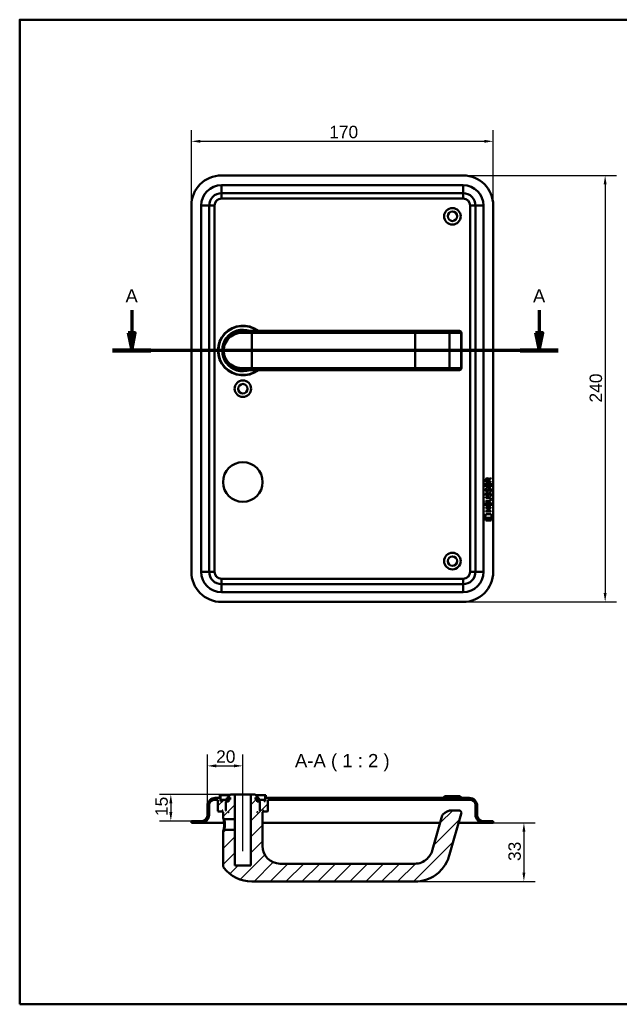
# Model space of a CAD drawing. Header units: millimetres. Extents: x 20 to 833, y 20 to 574.
# Tile 1 of 8: x 20 to 358, y 20 to 574. Entities that reach past the tile are written whole.
import ezdxf

# ---------------------------------------------------------------- set-up
doc = ezdxf.new("R2010")
doc.units = ezdxf.units.MM
doc.header["$LTSCALE"] = 2
for name, color, linetype, lineweight in [('Bemaßungen(DIN)', 7, 'Continuous', 25), ('Mittellinie(DIN)', 7, 'Continuous', 25), ('Schnittansichtslinien(DIN)', 7, 'Continuous', 70), ('Sichtbare Kanten(DIN)', 7, 'Continuous', 50), ('Sichtbare tangentiale Kanten(DIN)', 7, 'Continuous', 50), ('Skizziergeometrie(DIN)', 7, 'Continuous', 50), ('Symbole(DIN)', 7, 'Continuous', 25)]:
    doc.layers.add(name, color=color, linetype=linetype, lineweight=lineweight)
doc.layers.add('Schraffur', color=179, linetype='Continuous', lineweight=9, true_color=0x1e1e47)
doc.styles.add('Aktuell-DINGroßer Text', font='arial.ttf')
doc.styles.add('STANDARD-DIN~0', font='arial.ttf')
doc.dimstyles.new('CAD-LAN', dxfattribs={"dimscale": 2, "dimtxt": 3.5, "dimasz": 2.5, "dimexe": 3.175, "dimexo": 0, "dimgap": 0.8, "dimtad": 1, "dimrnd": 1e-08, "dimtxsty": 'STANDARD-DIN~0', "dimcen": 0.09, "dimdle": 10, "dimclrd": 250, "dimclre": 250, "dimclrt": 250, "dimadec": 0, "dimazin": 2, "dimtfac": 1, "dimtmove": 0, "dimatfit": 3, "dimfxl": 1, "dimtolj": 1, "dimtzin": 0, "dimlwd": 25, "dimlwe": 25, "dimarcsym": 0})

# ---------------------------------------------------------------- blocks, each defined once
blk = doc.blocks.new('Ränder Standardrahmen')
at = {"layer": 'Skizziergeometrie(DIN)', "flags": 128}
blk.add_lwpolyline([(10, 10), (10, 287), (410, 287), (410, 10), (10, 10)], dxfattribs=at)
blk = doc.blocks.new('*D22')
at = {"layer": 'Bemaßungen(DIN)', "color": 250, "linetype": 'Continuous', "lineweight": 25, "true_color": 0x3f3f3f, "transparency": 16777216}
for p, q in [((116.67, 469.38), (116.67, 511.92)), ((286.67, 469.38), (286.67, 511.92)), ((121.67, 505.57), (281.67, 505.57))]:
    blk.add_line(p, q, dxfattribs=at)
at = {"layer": 'Bemaßungen(DIN)', "color": 250, "linetype": 'Continuous', "true_color": 0x3f3f3f, "transparency": 16777216}
for points in [[(121.67, 506.4), (121.67, 504.74), (116.67, 505.57)], [(281.67, 506.4), (281.67, 504.74), (286.67, 505.57)]]:
    blk.add_solid(points, dxfattribs=at)
at = {"layer": 'Defpoints', "color": 0, "linetype": 'Continuous', "transparency": 16777216}
for p in [(286.67, 505.57), (116.67, 469.38), (286.67, 469.38)]:
    blk.add_point(p, dxfattribs=at)
at = {"layer": 'Bemaßungen(DIN)', "color": 250, "linetype": 'Continuous', "lineweight": 25, "true_color": 0x3f3f3f, "transparency": 16777216, "insert": (194.28, 514.32), "char_height": 7, "attachment_point": 1, "style": 'STANDARD-DIN~0'}
blk.add_mtext('\\A1;170', dxfattribs=at)
blk = doc.blocks.new('*D23')
at = {"layer": 'Bemaßungen(DIN)', "color": 250, "linetype": 'Continuous', "lineweight": 25, "true_color": 0x3f3f3f, "transparency": 16777216}
for p, q in [((269.67, 486.38), (356.02, 486.38)), ((349.67, 481.38), (349.67, 251.38)), ((269.67, 246.38), (356.02, 246.38))]:
    blk.add_line(p, q, dxfattribs=at)
at = {"layer": 'Bemaßungen(DIN)', "color": 250, "linetype": 'Continuous', "true_color": 0x3f3f3f, "transparency": 16777216}
for points in [[(348.84, 481.38), (350.5, 481.38), (349.67, 486.38)], [(348.84, 251.38), (350.5, 251.38), (349.67, 246.38)]]:
    blk.add_solid(points, dxfattribs=at)
at = {"layer": 'Defpoints', "color": 0, "linetype": 'Continuous', "transparency": 16777216}
for p in [(269.67, 486.38), (269.67, 246.38), (349.67, 246.38)]:
    blk.add_point(p, dxfattribs=at)
at = {"layer": 'Bemaßungen(DIN)', "color": 250, "linetype": 'Continuous', "lineweight": 25, "true_color": 0x3f3f3f, "transparency": 16777216, "insert": (340.92, 358.6), "char_height": 7, "attachment_point": 1, "rotation": 90, "style": 'STANDARD-DIN~0'}
blk.add_mtext('\\A1;240', dxfattribs=at)
blk = doc.blocks.new('2DTransSchnitt0')
at = {"layer": 'Schnittansichtslinien(DIN)', "linetype": 'Continuous'}
for p, q in [((41.54, 205.3), (41.54, 198.94)), ((156.26, 205.3), (156.26, 198.94)), ((40.54, 198.94), (41.54, 193.94)), ((42.54, 198.94), (40.54, 198.94)), ((41.54, 198.94), (41.54, 193.94)), ((41.54, 193.94), (42.54, 198.94)), ((155.26, 198.94), (156.26, 193.94)), ((157.26, 198.94), (155.26, 198.94)), ((156.26, 198.94), (156.26, 193.94)), ((156.26, 193.94), (157.26, 198.94)), ((161.65, 193.94), (36.14, 193.94))]:
    blk.add_line(p, q, dxfattribs=at)
at = {"layer": 'Schnittansichtslinien(DIN)', "linetype": 'Continuous', "lineweight": 140}
for p, q in [((46.93, 193.94), (36.14, 193.94)), ((161.65, 193.94), (150.87, 193.94))]:
    blk.add_line(p, q, dxfattribs=at)
at = {"layer": 'Schnittansichtslinien(DIN)', "linetype": 'Continuous', "flags": 128}
for points in [[(40.54, 198.94), (41.54, 193.94), (42.54, 198.94), (40.54, 198.94)], [(155.26, 198.94), (156.26, 193.94), (157.26, 198.94), (155.26, 198.94)]]:
    blk.add_lwpolyline(points, dxfattribs=at)
at = {"layer": 'Schnittansichtslinien(DIN)'}
for points in [[(40.54, 198.94), (41.54, 193.94), (42.54, 198.94), (40.54, 198.94)], [(155.26, 198.94), (156.26, 193.94), (157.26, 198.94), (155.26, 198.94)]]:
    blk.add_solid(points, dxfattribs=at)
at = {"layer": 'Schnittansichtslinien(DIN)', "char_height": 3.73, "attachment_point": 7, "style": 'Aktuell-DINGroßer Text'}
for insert in [(39.78, 207.44), (154.51, 207.44)]:
    blk.add_mtext('A', dxfattribs=dict(at, insert=insert))
blk = doc.blocks.new('*D25')
at = {"layer": 'Bemaßungen(DIN)', "color": 250, "linetype": 'Continuous', "lineweight": 25, "true_color": 0x3f3f3f, "transparency": 16777216}
for p, q in [((125.67, 131.63), (125.67, 160.51)), ((145.67, 143.13), (145.67, 160.51)), ((130.67, 154.16), (140.67, 154.16))]:
    blk.add_line(p, q, dxfattribs=at)
at = {"layer": 'Bemaßungen(DIN)', "color": 250, "linetype": 'Continuous', "true_color": 0x3f3f3f, "transparency": 16777216}
for points in [[(130.67, 155), (130.67, 153.33), (125.67, 154.16)], [(140.67, 155), (140.67, 153.33), (145.67, 154.16)]]:
    blk.add_solid(points, dxfattribs=at)
at = {"layer": 'Defpoints', "color": 0, "linetype": 'Continuous', "transparency": 16777216}
for p in [(145.67, 154.16), (145.67, 143.13), (125.67, 131.63)]:
    blk.add_point(p, dxfattribs=at)
at = {"layer": 'Bemaßungen(DIN)', "color": 250, "linetype": 'Continuous', "lineweight": 25, "true_color": 0x3f3f3f, "transparency": 16777216, "insert": (130.61, 162.91), "char_height": 7, "attachment_point": 1, "style": 'STANDARD-DIN~0'}
blk.add_mtext('\\A1;20', dxfattribs=at)
blk = doc.blocks.new('*D26')
at = {"layer": 'Bemaßungen(DIN)', "color": 250, "linetype": 'Continuous', "lineweight": 25, "true_color": 0x3f3f3f, "transparency": 16777216}
for p, q in [((138.67, 138.13), (98.77, 138.13)), ((105.12, 133.13), (105.12, 128.13)), ((116.67, 123.13), (98.77, 123.13))]:
    blk.add_line(p, q, dxfattribs=at)
at = {"layer": 'Bemaßungen(DIN)', "color": 250, "linetype": 'Continuous', "true_color": 0x3f3f3f, "transparency": 16777216}
for points in [[(104.29, 133.13), (105.96, 133.13), (105.12, 138.13)], [(104.29, 128.13), (105.96, 128.13), (105.12, 123.13)]]:
    blk.add_solid(points, dxfattribs=at)
at = {"layer": 'Defpoints', "color": 0, "linetype": 'Continuous', "transparency": 16777216}
for p in [(138.67, 138.13), (105.12, 123.13), (116.67, 123.13)]:
    blk.add_point(p, dxfattribs=at)
at = {"layer": 'Bemaßungen(DIN)', "color": 250, "linetype": 'Continuous', "lineweight": 25, "true_color": 0x3f3f3f, "transparency": 16777216, "insert": (96.37, 125.91), "char_height": 7, "attachment_point": 1, "rotation": 90, "style": 'STANDARD-DIN~0'}
blk.add_mtext('\\A1;15', dxfattribs=at)
blk = doc.blocks.new('*D27')
at = {"layer": 'Bemaßungen(DIN)', "color": 250, "linetype": 'Continuous', "lineweight": 25, "true_color": 0x3f3f3f, "transparency": 16777216}
for p, q in [((286.67, 122.13), (310.27, 122.13)), ((303.92, 117.13), (303.92, 94.13)), ((242.67, 89.13), (310.27, 89.13))]:
    blk.add_line(p, q, dxfattribs=at)
at = {"layer": 'Bemaßungen(DIN)', "color": 250, "linetype": 'Continuous', "true_color": 0x3f3f3f, "transparency": 16777216}
for points in [[(303.09, 117.13), (304.75, 117.13), (303.92, 122.13)], [(303.09, 94.13), (304.75, 94.13), (303.92, 89.13)]]:
    blk.add_solid(points, dxfattribs=at)
at = {"layer": 'Defpoints', "color": 0, "linetype": 'Continuous', "transparency": 16777216}
for p in [(286.67, 122.13), (242.67, 89.13), (303.92, 89.13)]:
    blk.add_point(p, dxfattribs=at)
at = {"layer": 'Bemaßungen(DIN)', "color": 250, "linetype": 'Continuous', "lineweight": 25, "true_color": 0x3f3f3f, "transparency": 16777216, "insert": (295.17, 100.61), "char_height": 7, "attachment_point": 1, "rotation": 90, "style": 'STANDARD-DIN~0'}
blk.add_mtext('\\A1;33', dxfattribs=at)

msp = doc.modelspace()

# ---------------------------------------------------------------- hatches: boundary and pattern name
at = {"layer": 'Schraffur'}
h = msp.add_hatch(dxfattribs=at)
h.set_pattern_fill('ANSI31', color=256, scale=50.8, style=0)
h.set_pattern_definition([(45, (0, 0), (-4.49013, 4.49013), [])])
edge = h.paths.add_edge_path()
edge.add_spline(control_points=[(135.0411, 118.1253), (134.9793, 118.0653), (134.9175, 118.0053), (134.7935, 117.8852), (134.7314, 117.825), (134.6696, 117.7648)], knot_values=[-0.05179012, -0.05179012, -0.05179012, -0.05179012, -0.02594631, -0.02594631, 0, 0, 0, 0], degree=3, periodic=0)
edge.add_line((134.6696, 117.7648), (134.6696, 97.4655))
edge.add_spline(control_points=[(134.6696, 97.4655), (134.6684, 97.3824), (134.6786, 97.2689), (134.7585, 97.037), (134.8116, 96.939), (134.8787, 96.8516)], knot_values=[-0.07357952, -0.07357952, -0.07357952, -0.07357952, -0.03304719, -0.03304719, 0, 0, 0, 0], degree=3, periodic=0)
edge.add_ellipse((150.6696, 109.1253), major_axis=(-15.791, -12.2738), ratio=1, start_angle=0, end_angle=52.143309)
edge.add_line((150.6696, 89.1253), (242.6696, 89.1253))
edge.add_spline(control_points=[(242.6696, 89.1253), (244.7281, 89.1253), (246.7845, 89.4514), (250.7054, 90.7011), (252.5633, 91.6222), (256.4017, 94.3481), (258.2213, 96.286), (261.1012, 100.8811), (261.6318, 102.6951), (262.1084, 104.3573)], knot_values=[-1.77257485, -1.77257485, -1.77257485, -1.77257485, -1.38953416, -1.38953416, -1.00679208, -1.00679208, -0.51876182, -0.51876182, 0, 0, 0, 0], degree=3, periodic=0)
edge.add_line((262.1084, 104.3573), (268.6619, 127.2119))
edge.add_ellipse((267.22, 127.6253), major_axis=(1.4419, -0.4135), ratio=1, start_angle=0, end_angle=106)
edge.add_line((267.22, 129.1253), (263.5165, 129.1253))
edge.add_ellipse((263.5165, 122.1253), major_axis=(0, 7), ratio=1, start_angle=0, end_angle=48.30264)
edge.add_ellipse((259.4098, 125.7839), major_axis=(-1.12, 0.9978), ratio=1, start_angle=0, end_angle=25.69736)
edge.add_line((257.968, 126.1974), (252.4958, 107.1137))
edge.add_spline(control_points=[(252.4958, 107.1137), (252.2112, 106.1212), (251.8362, 105.1458), (251.0173, 103.7066), (250.421, 102.7739), (248.4757, 100.9689), (247.3938, 100.2737), (244.9873, 99.3187), (243.7618, 99.1253), (242.6696, 99.1253)], knot_values=[-1.5570511, -1.5570511, -1.5570511, -1.5570511, -0.98479747, -0.98479747, -0.63926316, -0.63926316, -0.32765966, -0.32765966, 0, 0, 0, 0], degree=3, periodic=0)
edge.add_line((242.6696, 99.1253), (166.6696, 99.1253))
edge.add_ellipse((166.6696, 109.1253), major_axis=(0, -10), ratio=1, start_angle=270, end_angle=360, ccw=False)
edge.add_line((156.6696, 109.1253), (156.6696, 128.1253))
edge.add_line((156.6696, 128.1253), (156.9696, 128.1253))
edge.add_line((156.9696, 128.1253), (157.1696, 128.3253))
edge.add_line((157.1696, 128.3253), (157.1696, 128.9253))
edge.add_line((157.1696, 128.9253), (156.9696, 129.1253))
edge.add_line((156.9696, 129.1253), (157.2696, 129.1253))
edge.add_line((157.2696, 129.1253), (157.2696, 128.6253))
edge.add_line((157.2696, 128.6253), (157.3696, 128.5253))
edge.add_line((157.3696, 128.5253), (159.4696, 128.5253))
edge.add_line((159.4696, 128.5253), (159.6696, 128.7253))
edge.add_line((159.6696, 128.7253), (159.6696, 135.1253))
edge.add_line((159.6696, 135.1253), (273.6696, 135.1253))
edge.add_ellipse((273.6696, 132.1253), major_axis=(0, 3), ratio=1, start_angle=270, end_angle=360, ccw=False)
edge.add_line((276.6696, 132.1253), (276.6696, 126.6253))
edge.add_ellipse((281.1696, 126.6253), major_axis=(-4.5, 0), ratio=1, start_angle=0, end_angle=90)
edge.add_line((281.1696, 122.1253), (286.6696, 122.1253))
edge.add_line((286.6696, 122.1253), (286.6696, 123.1253))
edge.add_line((286.6696, 123.1253), (280.6696, 123.1253))
edge.add_ellipse((280.6696, 126.1253), major_axis=(0, -3), ratio=1, start_angle=270, end_angle=360, ccw=False)
edge.add_line((277.6696, 126.1253), (277.6696, 131.6253))
edge.add_ellipse((273.1696, 131.6253), major_axis=(4.5, 0), ratio=1, start_angle=0, end_angle=90)
edge.add_line((273.1696, 136.1253), (158.6696, 136.1253))
edge.add_line((158.6696, 136.1253), (158.6696, 137.6253))
edge.add_line((158.6696, 137.6253), (158.1696, 137.6253))
edge.add_line((158.1696, 137.6253), (158.1696, 134.3253))
edge.add_line((158.1696, 134.3253), (157.6696, 134.3253))
edge.add_line((157.6696, 134.3253), (157.6696, 135.1253))
edge.add_line((157.6696, 135.1253), (154.6696, 135.1253))
edge.add_line((154.6696, 135.1253), (154.6696, 134.3253))
edge.add_line((154.6696, 134.3253), (155.4196, 134.3253))
edge.add_line((155.4196, 134.3253), (155.2196, 134.1253))
edge.add_line((155.2196, 134.1253), (155.2196, 129.3253))
edge.add_line((155.2196, 129.3253), (155.4196, 129.1253))
edge.add_line((155.4196, 129.1253), (155.1696, 129.1253))
edge.add_line((155.1696, 129.1253), (155.1696, 133.9253))
edge.add_line((155.1696, 133.9253), (154.9696, 134.1253))
edge.add_line((154.9696, 134.1253), (153.8696, 134.1253))
edge.add_line((153.8696, 134.1253), (153.6696, 133.9253))
edge.add_line((153.6696, 133.9253), (153.6696, 135.3253))
edge.add_line((153.6696, 135.3253), (154.6863, 135.3253))
edge.add_line((154.6863, 135.3253), (154.6863, 136.2253))
edge.add_line((154.6863, 136.2253), (153.1839, 136.2253))
edge.add_line((153.1839, 136.2253), (153.1839, 135.3253))
edge.add_line((153.1839, 135.3253), (152.7696, 135.3253))
edge.add_line((152.7696, 135.3253), (152.7696, 136.4253))
edge.add_line((152.7696, 136.4253), (153.6696, 136.4253))
edge.add_line((153.6696, 136.4253), (153.6696, 137.1253))
edge.add_line((153.6696, 137.1253), (152.6696, 138.1253))
edge.add_line((152.6696, 138.1253), (150.1696, 138.1253))
edge.add_line((150.1696, 138.1253), (150.1696, 98.1253))
edge.add_line((150.1696, 98.1253), (141.1696, 98.1253))
edge.add_line((141.1696, 98.1253), (141.1696, 118.1253))
edge.add_line((141.1696, 118.1253), (135.0411, 118.1253))
h.paths.add_polyline_path([(153.8696, 128.1253), (153.6696, 128.1253), (153.6696, 128.3253)], flags=0)
edge = h.paths.add_edge_path()
edge.add_spline(control_points=[(134.6696, 124.4845), (134.7325, 124.4243), (134.7946, 124.3642), (134.9184, 124.2443), (134.98, 124.1846), (135.0422, 124.1253)], knot_values=[-0.0518799, -0.0518799, -0.0518799, -0.0518799, -0.02593995, -0.02593995, -0.00018557, -0.00018557, -0.00018557, -0.00018557], degree=3, periodic=0)
edge.add_line((135.0422, 124.1253), (141.1696, 124.1253))
edge.add_line((141.1696, 124.1253), (141.1696, 138.1253))
edge.add_line((141.1696, 138.1253), (138.6696, 138.1253))
edge.add_line((138.6696, 138.1253), (137.6696, 137.1253))
edge.add_line((137.6696, 137.1253), (137.6696, 136.4253))
edge.add_line((137.6696, 136.4253), (138.5696, 136.4253))
edge.add_line((138.5696, 136.4253), (138.5696, 135.3253))
edge.add_line((138.5696, 135.3253), (138.1553, 135.3253))
edge.add_line((138.1553, 135.3253), (138.1553, 136.2253))
edge.add_line((138.1553, 136.2253), (136.653, 136.2253))
edge.add_line((136.653, 136.2253), (136.653, 135.3253))
edge.add_line((136.653, 135.3253), (137.6696, 135.3253))
edge.add_line((137.6696, 135.3253), (137.6696, 133.9253))
edge.add_line((137.6696, 133.9253), (137.4696, 134.1253))
edge.add_line((137.4696, 134.1253), (136.3696, 134.1253))
edge.add_line((136.3696, 134.1253), (136.1696, 133.9253))
edge.add_line((136.1696, 133.9253), (136.1696, 129.1253))
edge.add_line((136.1696, 129.1253), (135.9196, 129.1253))
edge.add_line((135.9196, 129.1253), (136.1196, 129.3253))
edge.add_line((136.1196, 129.3253), (136.1196, 134.1253))
edge.add_line((136.1196, 134.1253), (135.9196, 134.3253))
edge.add_line((135.9196, 134.3253), (136.6696, 134.3253))
edge.add_line((136.6696, 134.3253), (136.6696, 135.1253))
edge.add_line((136.6696, 135.1253), (133.6696, 135.1253))
edge.add_line((133.6696, 135.1253), (133.6696, 134.3253))
edge.add_line((133.6696, 134.3253), (133.1696, 134.3253))
edge.add_line((133.1696, 134.3253), (133.1696, 137.6253))
edge.add_line((133.1696, 137.6253), (132.6696, 137.6253))
edge.add_line((132.6696, 137.6253), (132.6696, 136.1253))
edge.add_line((132.6696, 136.1253), (130.1696, 136.1253))
edge.add_ellipse((130.1696, 131.6253), major_axis=(0, 4.5), ratio=1, start_angle=0, end_angle=90)
edge.add_line((125.6696, 131.6253), (125.6696, 126.1253))
edge.add_ellipse((122.6696, 126.1253), major_axis=(3, 0), ratio=1, start_angle=270, end_angle=360, ccw=False)
edge.add_line((122.6696, 123.1253), (116.6696, 123.1253))
edge.add_line((116.6696, 123.1253), (116.6696, 122.1253))
edge.add_line((116.6696, 122.1253), (122.1696, 122.1253))
edge.add_ellipse((122.1696, 126.6253), major_axis=(0, -4.5), ratio=1, start_angle=0, end_angle=90)
edge.add_line((126.6696, 126.6253), (126.6696, 132.1253))
edge.add_ellipse((129.6696, 132.1253), major_axis=(-3, 0), ratio=1, start_angle=270, end_angle=360, ccw=False)
edge.add_line((129.6696, 135.1253), (131.6696, 135.1253))
edge.add_line((131.6696, 135.1253), (131.6696, 128.7253))
edge.add_line((131.6696, 128.7253), (131.8696, 128.5253))
edge.add_line((131.8696, 128.5253), (133.9696, 128.5253))
edge.add_line((133.9696, 128.5253), (134.0696, 128.6253))
edge.add_line((134.0696, 128.6253), (134.0696, 129.1253))
edge.add_line((134.0696, 129.1253), (134.3696, 129.1253))
edge.add_line((134.3696, 129.1253), (134.1696, 128.9253))
edge.add_line((134.1696, 128.9253), (134.1696, 128.3253))
edge.add_line((134.1696, 128.3253), (134.3696, 128.1253))
edge.add_line((134.3696, 128.1253), (134.6696, 128.1253))
edge.add_line((134.6696, 128.1253), (134.6696, 124.4845))
h.paths.add_polyline_path([(137.6696, 128.1253), (137.4696, 128.1253), (137.6696, 128.3253)], flags=0)

# ---------------------------------------------------------------- linework, layer by layer
at = {"layer": 'Mittellinie(DIN)', "linetype": 'Continuous'}
msp.add_line((145.6696, 106.1253), (145.6696, 143.1253), dxfattribs=at)
at = {"layer": 'Sichtbare Kanten(DIN)'}
for p, q in [((269.6696, 486.376), (133.6696, 486.376)), ((133.6696, 476.376), (269.6696, 476.376)), ((116.6696, 469.376), (116.6696, 263.376)), ((126.6696, 263.376), (126.6696, 469.376)), ((276.6696, 469.376), (276.6696, 263.376)), ((286.6696, 263.376), (286.6696, 469.376)), ((145.053, 398.8587), (145.053, 398.8585)), ((145.6696, 398.876), (150.6696, 398.876)), ((242.6696, 398.876), (150.6696, 398.876)), ((261.1472, 398.876), (242.6696, 398.876)), ((267.7006, 398.876), (261.1472, 398.876)), ((267.7006, 398.876), (267.72, 398.876)), ((268.72, 377.876), (268.72, 397.876)), ((150.6696, 376.876), (145.6696, 376.876)), ((150.6696, 376.876), (242.6696, 376.876)), ((242.6696, 376.876), (261.1472, 376.876)), ((261.1472, 376.876), (267.7006, 376.876)), ((261.2301, 376.8797), (261.2301, 376.88)), ((267.72, 376.876), (267.7006, 376.876)), ((284.1867, 315.4921), (285.382, 316.2823)), ((285.3817, 315.8482), (284.2395, 315.0932)), ((285.382, 316.2823), (285.3817, 315.8482)), ((282.5195, 311.1323), (282.5211, 313.1366)), ((285.378, 311.1301), (282.5195, 311.1323)), ((282.5211, 313.1366), (282.8694, 313.1363)), ((282.5217, 313.8626), (282.5239, 315.176)), ((285.3801, 313.8603), (282.5217, 313.8626)), ((282.6912, 310.3585), (283.0299, 310.2582)), ((282.8694, 313.1363), (282.8681, 311.5091)), ((282.8681, 311.5091), (283.7627, 311.5084)), ((282.8722, 315.1321), (282.8715, 314.2439)), ((282.8715, 314.2439), (283.8891, 314.2431)), ((283.7627, 311.5084), (283.7639, 312.9553)), ((283.7639, 312.9553), (284.1123, 312.955)), ((283.8891, 314.2431), (283.8898, 315.1313)), ((284.1123, 312.955), (284.1112, 311.5081)), ((284.1112, 311.5081), (285.0298, 311.5074)), ((284.2395, 315.0932), (284.2388, 314.2428)), ((284.2388, 314.2428), (285.3804, 314.2419)), ((285.0298, 311.5074), (285.0311, 313.1544)), ((285.0311, 313.1544), (285.3796, 313.1541)), ((285.3796, 313.1541), (285.378, 311.1301)), ((285.3804, 314.2419), (285.3801, 313.8603)), ((282.5144, 304.9048), (282.5147, 305.2818)), ((284.1841, 304.9035), (282.5144, 304.9048)), ((282.5147, 305.2818), (284.1605, 305.2805)), ((282.6892, 307.812), (283.0278, 307.7116)), ((282.8856, 306.4804), (282.8928, 306.4631)), ((282.8876, 309.0269), (282.8948, 309.0096)), ((283.5694, 306.3826), (283.5802, 306.3995)), ((283.5714, 308.9292), (283.5822, 308.946)), ((284.6177, 307.5089), (284.606, 307.5089)), ((284.6197, 310.0555), (284.608, 310.0555)), ((282.5086, 299.2242), (282.5089, 299.6013)), ((283.7517, 299.2232), (282.5086, 299.2242)), ((282.5089, 299.6013), (285.3675, 299.599)), ((282.5109, 300.3947), (282.5124, 302.3989)), ((285.3694, 300.3924), (282.5109, 300.3947)), ((282.5124, 302.3989), (282.8609, 302.3986)), ((282.5128, 302.97), (282.5131, 303.3471)), ((284.1586, 302.9687), (282.5128, 302.97)), ((282.5131, 303.3471), (284.1829, 303.3458)), ((282.8609, 302.3986), (282.8596, 300.7715)), ((282.8596, 300.7715), (283.7542, 300.7708)), ((283.7504, 297.6656), (283.7517, 299.2232)), ((283.7542, 300.7708), (283.7554, 302.2177)), ((283.7554, 302.2177), (284.1038, 302.2174)), ((284.1038, 302.2174), (284.1027, 300.7705)), ((284.1027, 300.7705), (285.0212, 300.7698)), ((284.108, 299.2229), (284.1068, 297.6653)), ((285.3672, 299.2219), (284.108, 299.2229)), ((285.0212, 300.7698), (285.0225, 302.4169)), ((285.0225, 302.4169), (285.371, 302.4166)), ((285.0641, 304.1184), (285.0641, 304.1281)), ((285.3675, 299.599), (285.3672, 299.2219)), ((285.371, 302.4166), (285.3694, 300.3924)), ((281.976, 293.7124), (282.435, 295.8452)), ((285.8911, 293.7093), (281.976, 293.7124)), ((282.435, 295.8452), (285.4412, 295.8428)), ((282.5071, 297.2895), (282.5074, 297.6666)), ((285.3657, 297.2873), (282.5071, 297.2895)), ((282.5074, 297.6666), (283.7504, 297.6656)), ((284.1068, 297.6653), (285.366, 297.6643)), ((285.366, 297.6643), (285.3657, 297.2873)), ((285.4412, 295.8428), (285.8911, 293.7093)), ((282.4345, 292.2846), (282.4354, 293.4266)), ((285.4314, 292.2822), (282.4345, 292.2846)), ((282.4354, 293.4266), (285.4323, 293.4242)), ((285.4323, 293.4242), (285.4314, 292.2822)), ((269.6696, 256.376), (133.6696, 256.376)), ((133.6696, 246.376), (269.6696, 246.376)), ((129.6696, 135.1253), (131.6696, 135.1253)), ((132.6696, 136.1253), (130.1696, 136.1253)), ((131.6696, 135.1253), (131.6696, 128.7253)), ((133.1696, 137.6253), (132.6696, 137.6253)), ((132.6696, 137.6253), (132.6696, 136.1253)), ((133.1696, 134.3253), (133.1696, 137.6253)), ((133.1696, 137.6253), (138.1696, 137.6253)), ((133.6696, 134.3253), (133.1696, 134.3253)), ((136.6696, 135.1253), (133.6696, 135.1253)), ((133.6696, 135.1253), (133.6696, 134.3253)), ((136.1196, 134.1253), (135.9196, 134.3253)), ((135.9196, 134.3253), (136.6696, 134.3253)), ((136.1196, 129.3253), (136.1196, 134.1253)), ((136.1196, 134.1253), (136.3696, 134.1253)), ((136.3696, 134.1253), (136.1696, 133.9253)), ((136.1696, 133.9253), (136.1696, 129.1253)), ((137.4696, 134.1253), (136.3696, 134.1253)), ((138.1553, 136.2253), (136.653, 136.2253)), ((136.653, 136.2253), (136.653, 135.3253)), ((136.653, 135.3253), (137.6696, 135.3253)), ((136.6696, 134.3253), (136.6696, 135.1253)), ((136.6696, 135.1253), (137.6696, 135.1253)), ((137.6696, 134.3253), (136.6696, 134.3253)), ((137.6696, 133.9253), (137.4696, 134.1253)), ((137.6696, 134.1253), (137.4696, 134.1253)), ((138.6696, 138.1253), (137.6696, 137.1253)), ((137.6696, 137.1253), (137.6696, 136.4253)), ((137.6696, 136.4253), (138.5696, 136.4253)), ((137.6696, 135.3253), (137.6696, 133.9253)), ((138.1553, 135.3253), (138.1553, 136.2253)), ((138.5696, 136.2253), (138.1553, 136.2253)), ((138.5696, 135.3253), (138.1553, 135.3253)), ((138.5696, 136.4253), (138.5696, 135.3253)), ((141.1696, 138.1253), (138.6696, 138.1253)), ((141.1696, 124.1253), (141.1696, 138.1253)), ((141.1696, 138.1253), (150.1696, 138.1253)), ((152.6696, 138.1253), (150.1696, 138.1253)), ((150.1696, 138.1253), (150.1696, 98.1253)), ((153.6696, 137.1253), (152.6696, 138.1253)), ((152.7696, 135.3253), (152.7696, 136.4253)), ((152.7696, 136.4253), (153.6696, 136.4253)), ((153.1839, 136.2253), (152.7696, 136.2253)), ((153.1839, 135.3253), (152.7696, 135.3253)), ((153.1696, 137.6253), (158.1696, 137.6253)), ((154.6863, 136.2253), (153.1839, 136.2253)), ((153.1839, 136.2253), (153.1839, 135.3253)), ((153.6696, 136.4253), (153.6696, 137.1253)), ((153.6696, 133.9253), (153.6696, 135.3253)), ((153.6696, 135.3253), (154.6863, 135.3253)), ((153.6696, 135.1253), (154.6696, 135.1253)), ((154.6696, 134.3253), (153.6696, 134.3253)), ((153.8696, 134.1253), (153.6696, 133.9253)), ((153.8696, 134.1253), (153.6696, 134.1253)), ((154.9696, 134.1253), (153.8696, 134.1253)), ((157.6696, 135.1253), (154.6696, 135.1253)), ((154.6696, 135.1253), (154.6696, 134.3253)), ((154.6696, 134.3253), (155.4196, 134.3253)), ((154.6863, 135.3253), (154.6863, 136.2253)), ((155.1696, 133.9253), (154.9696, 134.1253)), ((154.9696, 134.1253), (155.2196, 134.1253)), ((155.1696, 129.1253), (155.1696, 133.9253)), ((155.4196, 134.3253), (155.2196, 134.1253)), ((155.2196, 134.1253), (155.2196, 129.3253)), ((157.6696, 134.3253), (157.6696, 135.1253)), ((158.1696, 134.3253), (157.6696, 134.3253)), ((158.6696, 137.6253), (158.1696, 137.6253)), ((158.1696, 137.6253), (158.1696, 134.3253)), ((158.6696, 136.1253), (158.6696, 137.6253)), ((273.1696, 136.1253), (158.6696, 136.1253)), ((159.6696, 128.7253), (159.6696, 135.1253)), ((159.6696, 135.1253), (273.6696, 135.1253)), ((259.4196, 137.1253), (258.4196, 136.1253)), ((259.4196, 137.1253), (267.9196, 137.1253)), ((267.9196, 137.1253), (268.9196, 136.1253)), ((125.6696, 131.6253), (125.6696, 126.1253)), ((126.6696, 126.6253), (126.6696, 132.1253)), ((131.6696, 128.7253), (131.8696, 128.5253)), ((131.8696, 128.5253), (133.9696, 128.5253)), ((133.9696, 128.5253), (134.0696, 128.6253)), ((133.9696, 128.5253), (134.1696, 128.5253)), ((134.0696, 128.6253), (134.0696, 129.1253)), ((134.0696, 129.1253), (134.3696, 129.1253)), ((134.1696, 128.6253), (134.0696, 128.6253)), ((134.3696, 129.1253), (134.1696, 128.9253)), ((134.1696, 128.9253), (134.1696, 128.3253)), ((134.1696, 128.3253), (134.3696, 128.1253)), ((134.3696, 128.1253), (134.6696, 128.1253)), ((134.6696, 128.1253), (134.6696, 124.4845)), ((135.9196, 129.1253), (136.1196, 129.3253)), ((136.1696, 129.1253), (135.9196, 129.1253)), ((136.1696, 129.3253), (136.1196, 129.3253)), ((137.4696, 128.1253), (137.6696, 128.3253)), ((137.6696, 128.1253), (137.4696, 128.1253)), ((137.6696, 128.3253), (137.6696, 128.1253)), ((153.6696, 128.1253), (153.6696, 128.3253)), ((153.6696, 128.3253), (153.8696, 128.1253)), ((153.8696, 128.1253), (153.6696, 128.1253)), ((155.2196, 129.3253), (155.1696, 129.3253)), ((155.4196, 129.1253), (155.1696, 129.1253)), ((155.2196, 129.3253), (155.4196, 129.1253)), ((156.6696, 109.1253), (156.6696, 128.1253)), ((156.6696, 128.1253), (156.9696, 128.1253)), ((157.1696, 128.9253), (156.9696, 129.1253)), ((156.9696, 129.1253), (157.2696, 129.1253)), ((156.9696, 128.1253), (157.1696, 128.3253)), ((157.1696, 128.3253), (157.1696, 128.9253)), ((157.2696, 128.6253), (157.1696, 128.6253)), ((157.1696, 128.5253), (157.3696, 128.5253)), ((157.2696, 129.1253), (157.2696, 128.6253)), ((157.2696, 128.6253), (157.3696, 128.5253)), ((157.3696, 128.5253), (159.4696, 128.5253)), ((159.4696, 128.5253), (159.6696, 128.7253)), ((267.22, 129.1253), (263.5165, 129.1253)), ((276.6696, 132.1253), (276.6696, 126.6253)), ((277.6696, 126.1253), (277.6696, 131.6253)), ((122.6696, 123.1253), (116.6696, 123.1253)), ((116.6696, 123.1253), (116.6696, 122.1253)), ((116.6696, 122.1253), (122.1696, 122.1253)), ((122.1696, 122.1253), (133.6696, 122.1253)), ((133.6696, 122.1253), (135.1823, 122.1253)), ((134.6704, 124.4845), (135.0417, 124.1248)), ((135.0422, 124.1253), (141.1696, 124.1253)), ((141.1696, 124.1253), (141.1696, 118.1253)), ((156.6696, 122.1253), (256.8003, 122.1253)), ((257.968, 126.1974), (252.4958, 107.1137)), ((262.1084, 104.3573), (268.6619, 127.2119)), ((267.2033, 122.1253), (269.6696, 122.1253)), ((269.6696, 122.1253), (281.1696, 122.1253)), ((286.6696, 123.1253), (280.6696, 123.1253)), ((281.1696, 122.1253), (286.6696, 122.1253)), ((286.6696, 122.1253), (286.6696, 123.1253)), ((135.0412, 118.1252), (134.6693, 117.7648)), ((134.6696, 117.7648), (134.6696, 97.4655)), ((141.1696, 118.1253), (135.0411, 118.1253)), ((141.1696, 98.1253), (141.1696, 118.1253)), ((150.1696, 98.1253), (141.1696, 98.1253)), ((242.6696, 99.1253), (166.6696, 99.1253)), ((150.6696, 89.1253), (242.6696, 89.1253))]:
    msp.add_line(p, q, dxfattribs=at)
for centre, radius in [((263.6696, 463.376), 4.65), ((263.6696, 463.376), 2.65), ((145.6696, 366.376), 4.65), ((145.6696, 366.376), 2.65), ((145.6696, 313.876), 11.15), ((263.6696, 269.376), 4.65), ((263.6696, 269.376), 2.65)]:
    msp.add_circle(centre, radius, dxfattribs=at)
for centre, radius, start, end in [((133.6696, 469.376), 17, 90, 180), ((269.6696, 469.376), 17, 0, 90), ((133.6696, 469.376), 7, 90, 180), ((269.6696, 469.376), 7, 0, 90), ((145.6696, 387.876), 14, 51.786789, 308.213211), ((145.6696, 387.876), 13.8, 52.854196, 307.145804), ((145.6696, 387.876), 11.7, 70.080283, 289.919717), ((145.6696, 387.876), 11.6, 71.491372, 288.508628), ((145.6696, 387.876), 11.5, 73.042574, 286.957426), ((145.6696, 387.876), 11.3, 76.768028, 283.231972), ((143.438, 397.9841), 0.85, 60.653196, 60.673207), ((267.72, 397.876), 1, 0, 90), ((267.72, 377.876), 1, 270, 0), ((133.6696, 263.376), 17, 180, 270), ((133.6696, 263.376), 7, 180, 270), ((269.6696, 263.376), 7, 270, 0), ((269.6696, 263.376), 17, 270, 0), ((130.1696, 131.6253), 4.5, 90, 180), ((129.6696, 132.1253), 3, 90, 180), ((273.1696, 131.6253), 4.5, 0, 90), ((273.6696, 132.1253), 3, 0, 90), ((263.5165, 122.1253), 7, 90, 138.30264), ((267.22, 127.6253), 1.5, 344, 90), ((122.1696, 126.6253), 4.5, 270, 0), ((122.6696, 126.1253), 3, 270, 0), ((259.4098, 125.7839), 1.5, 138.30264, 164), ((281.1696, 126.6253), 4.5, 180, 270), ((280.6696, 126.1253), 3, 180, 270), ((166.6696, 109.1253), 10, 180, 270), ((150.6696, 109.1253), 20, 217.856691, 270)]:
    msp.add_arc(centre, radius, start, end, dxfattribs=at)
for centre, major_axis, ratio, start_param, end_param in [((282.6579, 314.2786), (-1.2419, -1.6396), 0.59949376, 2.73657233, 3.56737986), ((284.0508, 314.3593), (0.9765, -1.2741), 0.51804149, 2.7627686, 3.73551306), ((284.2373, 309.8378), (-1.192, -3.5398), 0.22151613, 5.96789791, 6.02703889), ((284.1536, 312.1375), (-1.1034, -3.2961), 0.23129477, 5.95405459, 6.01501397), ((283.6386, 307.283), (-0.5826, -1.0124), 0.54160498, 5.89850192, 6.35633323), ((283.6329, 309.8208), (-0.5741, -1.0041), 0.54384094, 5.89502306, 6.35531677), ((283.5109, 306.4071), (-0.0982, -0.1394), 0.36417158, 1.34290001, 1.65097814), ((283.513, 308.9536), (-0.0982, -0.1394), 0.36417157, 1.34290001, 1.65097815), ((280.3393, 300.6067), (4.8136, 4.3126), 0.37426609, 5.95992819, 6.67839211), ((283.9593, 305.8243), (-0.838, -1.6403), 0.45945215, 2.83441855, 3.35611135), ((283.9601, 308.3686), (-0.8393, -1.6425), 0.45910241, 2.83459506, 3.35598286), ((280.3432, 307.6508), (4.8083, -4.3226), 0.37420137, 5.88811297, 6.60645232), ((261.631, 323.9553), (23.2662, -20.361), 0.13713392, 6.12750203, 6.40243503)]:
    msp.add_ellipse(centre, major_axis=major_axis, ratio=ratio, start_param=start_param, end_param=end_param, dxfattribs=at)
for points, knots in [([(145.6696, 398.876), (144.8039, 398.876), (143.0894, 398.6685), (140.006, 397.5426), (136.9355, 395.0786), (135.0191, 391.4766), (134.5534, 387.8855), (134.8374, 385.6485), (135.3438, 384.0165), (136.0073, 382.5095), (137.5342, 380.1903), (140.0055, 378.2093), (143.0918, 377.0831), (144.8039, 376.876), (145.6696, 376.876)], [-3.42613344, -3.42613344, -3.42613344, -3.42613344, -3.18140962, -2.9366858, -2.44723817, -1.95779053, -1.71306672, -1.4683429, -1.34598099, -1.22361908, -0.97889527, -0.48944763, -0.24472382, 0, 0, 0, 0]), ([(285.0641, 304.1281), (285.0641, 304.1748), (285.0617, 304.2217), (285.0455, 304.357), (285.0231, 304.4447), (284.9486, 304.5953), (284.9023, 304.6567), (284.7822, 304.7625), (284.7114, 304.8025), (284.4944, 304.886), (284.3348, 304.9034), (284.1841, 304.9035)], [-0.133946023, -0.133946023, -0.133946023, -0.133946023, -0.119961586, -0.119961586, -0.09310912, -0.09310912, -0.069646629, -0.069646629, -0.045196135, -0.045196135, 0, 0, 0, 0]), ([(134.6704, 124.4845), (134.6703, 124.4846), (134.6969, 124.4004), (134.876, 123.8376), (135.1484, 122.6424), (135.2344, 121.631), (135.2345, 121.1253)], [1.586305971, 1.586305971, 1.586305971, 1.586305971, 1.661840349, 1.812916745, 1.96399314, 2.115050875, 2.115050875, 2.115050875, 2.115050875]), ([(135.5872, 121.1253), (135.5872, 121.5766), (135.5456, 122.0284), (135.481, 122.4317), (135.4163, 122.8352), (135.3286, 123.1907), (135.2501, 123.4693), (135.1716, 123.7478), (135.1024, 123.9484), (135.0679, 124.0492), (135.0507, 124.0996), (135.0421, 124.1253), (135.0422, 124.1253)], [0.000018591, 0.000018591, 0.000018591, 0.000018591, 0.151076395, 0.151076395, 0.151076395, 0.302152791, 0.302152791, 0.302152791, 0.453229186, 0.453229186, 0.453229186, 0.528809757, 0.528809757, 0.528809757, 0.528809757]), ([(135.2345, 121.1253), (135.2345, 121.1253), (135.2345, 121.1252), (135.2345, 121.1251), (135.2345, 120.6195), (135.1485, 119.6082), (134.8754, 118.4122), (134.6974, 117.8507), (134.6695, 117.7652), (134.6693, 117.7648)], [-0.00001866, -0.00001866, -0.00001866, -0.00001866, 0, 0, 0, 0.151076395, 0.302152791, 0.453229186, 0.528581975, 0.528581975, 0.528581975, 0.528581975]), ([(135.0411, 118.1253), (135.0413, 118.1253), (135.0503, 118.151), (135.0677, 118.2013), (135.1026, 118.3022), (135.1714, 118.5025), (135.2498, 118.7808), (135.3282, 119.0592), (135.4162, 119.4151), (135.4809, 119.8187), (135.5457, 120.2222), (135.5872, 120.6738), (135.5872, 121.1252), (135.5872, 121.1252), (135.5872, 121.1253), (135.5872, 121.1253)], [1.586479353, 1.586479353, 1.586479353, 1.586479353, 1.661840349, 1.661840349, 1.661840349, 1.812916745, 1.812916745, 1.812916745, 1.96399314, 1.96399314, 1.96399314, 2.115069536, 2.115069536, 2.115069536, 2.115088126, 2.115088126, 2.115088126, 2.115088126]), ([(252.4958, 107.1137), (252.2112, 106.1212), (251.8362, 105.1458), (251.0173, 103.7066), (250.421, 102.7739), (248.4757, 100.9689), (247.3938, 100.2737), (244.9873, 99.3187), (243.7618, 99.1253), (242.6696, 99.1253)], [-1.5570511, -1.5570511, -1.5570511, -1.5570511, -0.98479747, -0.98479747, -0.63926316, -0.63926316, -0.32765966, -0.32765966, 0, 0, 0, 0]), ([(242.6696, 89.1253), (244.7281, 89.1253), (246.7845, 89.4514), (250.7054, 90.7011), (252.5633, 91.6222), (256.4017, 94.3481), (258.2213, 96.286), (261.1012, 100.8811), (261.6318, 102.6951), (262.1084, 104.3573)], [-1.77257485, -1.77257485, -1.77257485, -1.77257485, -1.38953416, -1.38953416, -1.00679208, -1.00679208, -0.51876182, -0.51876182, 0, 0, 0, 0]), ([(134.6684, 97.4655), (134.6684, 97.3824), (134.6786, 97.2689), (134.7585, 97.037), (134.8116, 96.939), (134.879, 96.8518)], [-0.073579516, -0.073579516, -0.073579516, -0.073579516, -0.0330471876, -0.0330471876, 0, 0, 0, 0])]:
    msp.add_open_spline(points, degree=3, knots=knots, dxfattribs=at)
for points in [[(282.5239, 315.176), (282.538, 315.6176), (282.77, 316.0797), (283.383, 316.0793)], [(282.6202, 310.2016), (282.6397, 310.2511), (282.6911, 310.3585), (282.6912, 310.3585)], [(283.0299, 310.2582), (283.0298, 310.2581), (282.9099, 309.9316), (282.8749, 309.7937)], [(283.8898, 315.1313), (283.89, 315.4044), (283.8031, 315.7298), (283.3877, 315.7301)], [(284.0902, 310.211), (284.1832, 310.3213), (284.3135, 310.3935), (284.4931, 310.4176)], [(284.4931, 310.4176), (284.7805, 310.4559), (285.0633, 310.3557), (285.2569, 310.0392)], [(282.5656, 306.3335), (282.475, 306.5742), (282.4461, 306.8076), (282.4881, 307.1358)], [(282.5676, 308.8801), (282.4771, 309.1208), (282.4482, 309.3541), (282.4901, 309.6823)], [(282.4881, 307.1358), (282.5058, 307.2749), (282.5472, 307.4819), (282.6182, 307.6551)], [(282.4901, 309.6823), (282.5079, 309.8215), (282.5493, 310.0285), (282.6202, 310.2016)], [(283.1249, 305.8728), (282.9015, 305.9058), (282.6718, 306.0511), (282.5656, 306.3335)], [(283.1269, 308.4194), (282.9035, 308.4524), (282.6739, 308.5977), (282.5676, 308.8801)], [(282.6182, 307.6551), (282.6376, 307.7045), (282.6891, 307.8119), (282.6892, 307.812)], [(282.8729, 307.2471), (282.8088, 306.9946), (282.8026, 306.7704), (282.861, 306.5544)], [(282.8749, 309.7937), (282.8108, 309.5412), (282.8046, 309.3169), (282.863, 309.1009)], [(283.0278, 307.7116), (283.0278, 307.7116), (282.9078, 307.385), (282.8729, 307.2471)], [(283.0976, 306.2503), (283.2445, 306.1904), (283.4329, 306.2262), (283.5382, 306.3408)], [(283.0996, 308.7969), (283.2465, 308.737), (283.4349, 308.7727), (283.5402, 308.8873)], [(283.2796, 305.8601), (283.1789, 305.8615), (283.1579, 305.868), (283.1249, 305.8728)], [(283.2816, 308.4067), (283.1809, 308.408), (283.16, 308.4146), (283.1269, 308.4194)], [(283.9075, 306.2246), (283.7921, 306.0148), (283.5971, 305.856), (283.2796, 305.8601)], [(283.9095, 308.7712), (283.7941, 308.5613), (283.5991, 308.4026), (283.2816, 308.4067)], [(283.5802, 306.3995), (283.6489, 306.5091), (283.7059, 306.6726), (283.7608, 306.9178)], [(283.5822, 308.946), (283.6509, 309.0556), (283.7079, 309.2191), (283.7629, 309.4643)], [(283.7608, 306.9178), (283.8449, 307.2856), (283.9471, 307.4969), (284.0882, 307.6644)], [(283.7629, 309.4643), (283.8469, 309.8322), (283.9492, 310.0435), (284.0902, 310.211)], [(284.1001, 306.7674), (284.0457, 306.5275), (283.9833, 306.3625), (283.9075, 306.2246)], [(284.1022, 309.3139), (284.0477, 309.074), (283.9853, 308.909), (283.9095, 308.7712)], [(284.0882, 307.6644), (284.1812, 307.7747), (284.3115, 307.847), (284.4911, 307.871)], [(284.1489, 306.966), (284.1412, 306.9359), (284.1009, 306.7697), (284.1001, 306.7674)], [(284.1509, 309.5126), (284.1432, 309.4825), (284.103, 309.3163), (284.1022, 309.3139)], [(284.3349, 307.391), (284.2641, 307.3024), (284.2035, 307.1642), (284.1489, 306.966)], [(284.3369, 309.9375), (284.2662, 309.849), (284.2056, 309.7108), (284.1509, 309.5126)], [(284.606, 307.5089), (284.4843, 307.509), (284.4091, 307.4763), (284.3349, 307.391)], [(284.608, 310.0555), (284.4863, 310.0556), (284.4111, 310.0228), (284.3369, 309.9375)], [(284.4911, 307.871), (284.7785, 307.9094), (285.0613, 307.8091), (285.2549, 307.4927)], [(284.8098, 305.9262), (284.8098, 305.9263), (284.9646, 306.1802), (285.0235, 306.4648)], [(285.1784, 305.8394), (285.158, 305.8441), (284.8099, 305.9262), (284.8098, 305.9262)], [(284.8118, 308.4727), (284.8118, 308.4728), (284.9666, 308.7268), (285.0256, 309.0114)], [(285.1805, 308.386), (285.1601, 308.3907), (284.8119, 308.4727), (284.8118, 308.4727)], [(285.0235, 306.4648), (285.0925, 306.798), (285.0922, 307.074), (284.986, 307.2713)], [(285.0256, 309.0114), (285.0945, 309.3446), (285.0942, 309.6206), (284.988, 309.8179)], [(285.4032, 306.5578), (285.3733, 306.2267), (285.2152, 305.897), (285.1784, 305.8394)], [(285.4052, 309.1043), (285.3753, 308.7733), (285.2173, 308.4436), (285.1805, 308.386)], [(285.2549, 307.4927), (285.3649, 307.312), (285.4187, 307.093), (285.4185, 306.8233)], [(285.2569, 310.0392), (285.367, 309.8586), (285.4207, 309.6396), (285.4205, 309.3699)], [(285.4185, 306.8233), (285.4184, 306.7384), (285.4117, 306.6527), (285.4032, 306.5578)], [(285.4205, 309.3699), (285.4204, 309.285), (285.4137, 309.1993), (285.4052, 309.1043)]]:
    msp.add_open_spline(points, degree=3, dxfattribs=at)
at = {"layer": 'Sichtbare tangentiale Kanten(DIN)'}
for p, q in [((269.6696, 480.876), (133.6696, 480.876)), ((133.6696, 480.876), (133.6696, 476.376)), ((269.6696, 480.876), (269.6696, 476.376)), ((133.6696, 473.376), (133.6696, 476.376)), ((133.6696, 473.376), (269.6696, 473.376)), ((269.6696, 473.376), (269.6696, 476.376)), ((122.1696, 469.376), (126.6696, 469.376)), ((122.1696, 469.376), (122.1696, 263.376)), ((129.6696, 469.376), (126.6696, 469.376)), ((129.6696, 263.376), (129.6696, 469.376)), ((273.6696, 469.376), (276.6696, 469.376)), ((273.6696, 469.376), (273.6696, 263.376)), ((281.1696, 469.376), (276.6696, 469.376)), ((281.1696, 263.376), (281.1696, 469.376)), ((150.6696, 397.876), (145.4065, 397.876)), ((150.6696, 398.876), (150.6696, 397.876)), ((150.6696, 397.876), (242.6696, 397.876)), ((150.6696, 377.876), (150.6696, 397.876)), ((242.6696, 398.876), (242.6696, 397.876)), ((242.6696, 397.876), (262.1084, 397.876)), ((242.6696, 377.876), (242.6696, 397.876)), ((262.1084, 397.876), (262.1084, 377.876)), ((262.1084, 397.876), (268.6619, 397.876)), ((268.6619, 397.876), (268.6619, 377.876)), ((268.72, 397.876), (268.6619, 397.876)), ((135.2339, 384.3982), (135.2342, 384.3986)), ((145.4065, 377.876), (150.6696, 377.876)), ((242.6696, 377.876), (150.6696, 377.876)), ((150.6696, 376.876), (150.6696, 377.876)), ((262.1084, 377.876), (242.6696, 377.876)), ((242.6696, 376.876), (242.6696, 377.876)), ((268.6619, 377.876), (262.1084, 377.876)), ((268.6619, 377.876), (268.72, 377.876)), ((126.6696, 263.376), (122.1696, 263.376)), ((126.6696, 263.376), (129.6696, 263.376)), ((276.6696, 263.376), (273.6696, 263.376)), ((276.6696, 263.376), (281.1696, 263.376)), ((269.6696, 259.376), (133.6696, 259.376)), ((133.6696, 256.376), (133.6696, 259.376)), ((133.6696, 256.376), (133.6696, 251.876)), ((269.6696, 256.376), (269.6696, 259.376)), ((269.6696, 256.376), (269.6696, 251.876)), ((133.6696, 251.876), (269.6696, 251.876))]:
    msp.add_line(p, q, dxfattribs=at)
for centre, radius, start, end in [((133.6696, 469.376), 11.5, 90, 180), ((269.6696, 469.376), 11.5, 0, 90), ((133.6696, 469.376), 4, 90, 180), ((269.6696, 469.376), 4, 0, 90), ((133.6696, 263.376), 11.5, 180, 270), ((133.6696, 263.376), 4, 180, 270), ((269.6696, 263.376), 4, 270, 0), ((269.6696, 263.376), 11.5, 270, 0)]:
    msp.add_arc(centre, radius, start, end, dxfattribs=at)
for centre, major_axis, ratio, start_param, end_param in [((145.6696, 397.876), (0, 1), 0.26315789, 0, 1.57079633), ((261.1472, 397.876), (0, 1), 0.9612617, 4.71238898, 6.28318531), ((267.7006, 397.876), (0, 1), 0.9612617, 4.71238898, 6.28318531), ((145.6696, 377.876), (0, -1), 0.26315789, 4.71238898, 6.28318531), ((261.1472, 377.876), (0, -1), 0.9612617, 0, 1.57079633), ((267.7006, 377.876), (0, -1), 0.9612617, 0, 1.57079633)]:
    msp.add_ellipse(centre, major_axis=major_axis, ratio=ratio, start_param=start_param, end_param=end_param, dxfattribs=at)
msp.add_open_spline([(145.4065, 377.876), (144.5781, 377.876), (143.7586, 377.9701), (142.9799, 378.1452), (142.2012, 378.3202), (141.463, 378.5762), (140.7736, 378.8969), (139.3948, 379.5383), (138.2127, 380.4388), (137.2622, 381.5421), (136.787, 382.0938), (136.3691, 382.6962), (136.0183, 383.3536), (135.8429, 383.6824), (135.6842, 384.0249), (135.5443, 384.3816), (135.4043, 384.7383), (135.2831, 385.1092), (135.1843, 385.492), (134.9866, 386.2577), (134.8773, 387.0712), (134.8787, 387.886), (134.8801, 388.7008), (134.9922, 389.5169), (135.1882, 390.2794), (135.5801, 391.8042), (136.315, 393.114), (137.2708, 394.2169), (138.2266, 395.3198), (139.3988, 396.2158), (140.7742, 396.8556), (141.4618, 397.1756), (142.1999, 397.4315), (142.9788, 397.6066), (143.7578, 397.7817), (144.5781, 397.876), (145.4065, 397.876)], degree=3, knots=[0, 0, 0, 0, 0.24472382, 0.24472382, 0.24472382, 0.48944763, 0.48944763, 0.48944763, 0.97889527, 0.97889527, 0.97889527, 1.22361908, 1.22361908, 1.22361908, 1.34598099, 1.34598099, 1.34598099, 1.4683429, 1.4683429, 1.4683429, 1.71306672, 1.71306672, 1.71306672, 1.95779053, 1.95779053, 1.95779053, 2.44723817, 2.44723817, 2.44723817, 2.9366858, 2.9366858, 2.9366858, 3.18140962, 3.18140962, 3.18140962, 3.42613344, 3.42613344, 3.42613344, 3.42613344], dxfattribs=at)

# ---------------------------------------------------------------- block references
at = {"xscale": 2, "yscale": 2, "zscale": 2}
msp.add_blockref('Ränder Standardrahmen', (0, 0), dxfattribs=at)
at = {"layer": 'Schnittansichtslinien(DIN)', "xscale": 2, "yscale": 2, "zscale": 2}
msp.add_blockref('2DTransSchnitt0', (0, 0), dxfattribs=at)

# ---------------------------------------------------------------- texts
at = {"layer": 'Symbole(DIN)', "color": 7, "insert": (174.9974, 151.1253), "char_height": 7.4676, "attachment_point": 7, "style": 'Aktuell-DINGroßer Text'}
msp.add_mtext('A-A ( 1 : 2 )', dxfattribs=at)

# ---------------------------------------------------------------- dimensions: what is measured, and where the dimension line sits
at = {"layer": 'Bemaßungen(DIN)', "color": 250, "linetype": 'Continuous', "lineweight": 25, "true_color": 0x3f3f3f}
for base, p1, p2, angle, picture, middle in [((286.6696, 505.571), (116.6696, 469.376), (286.6696, 469.376), 180, '*D22', (201.6696, 505.571)), ((349.6696, 246.376), (269.6696, 486.376), (269.6696, 246.376), 90, '*D23', (349.6696, 366.376)), ((145.6696, 154.1646), (125.6696, 131.6253), (145.6696, 143.1253), 180, '*D25', (135.6696, 154.1646)), ((105.1225, 123.1253), (138.6696, 138.1253), (116.6696, 123.1253), 90, '*D26', (105.1225, 130.6253)), ((303.9196, 89.1253), (286.6696, 122.1253), (242.6696, 89.1253), 90, '*D27', (303.9196, 105.6253))]:
    dim = msp.add_linear_dim(base=base, p1=p1, p2=p2, angle=angle, dimstyle='CAD-LAN', override={"dimgap": 0.8, "dimdec": 2, "dimtol": 0, "dimlim": 0, "dimtp": 0, "dimtm": 0, "dimtdec": 2, "dimtofl": 0, "dimatfit": 1}, dxfattribs=at)
    dim.commit()
    dim.dimension.update_dxf_attribs({"geometry": picture, "text_midpoint": middle, "dimtype": 160})

doc.saveas('drawing.dxf')
